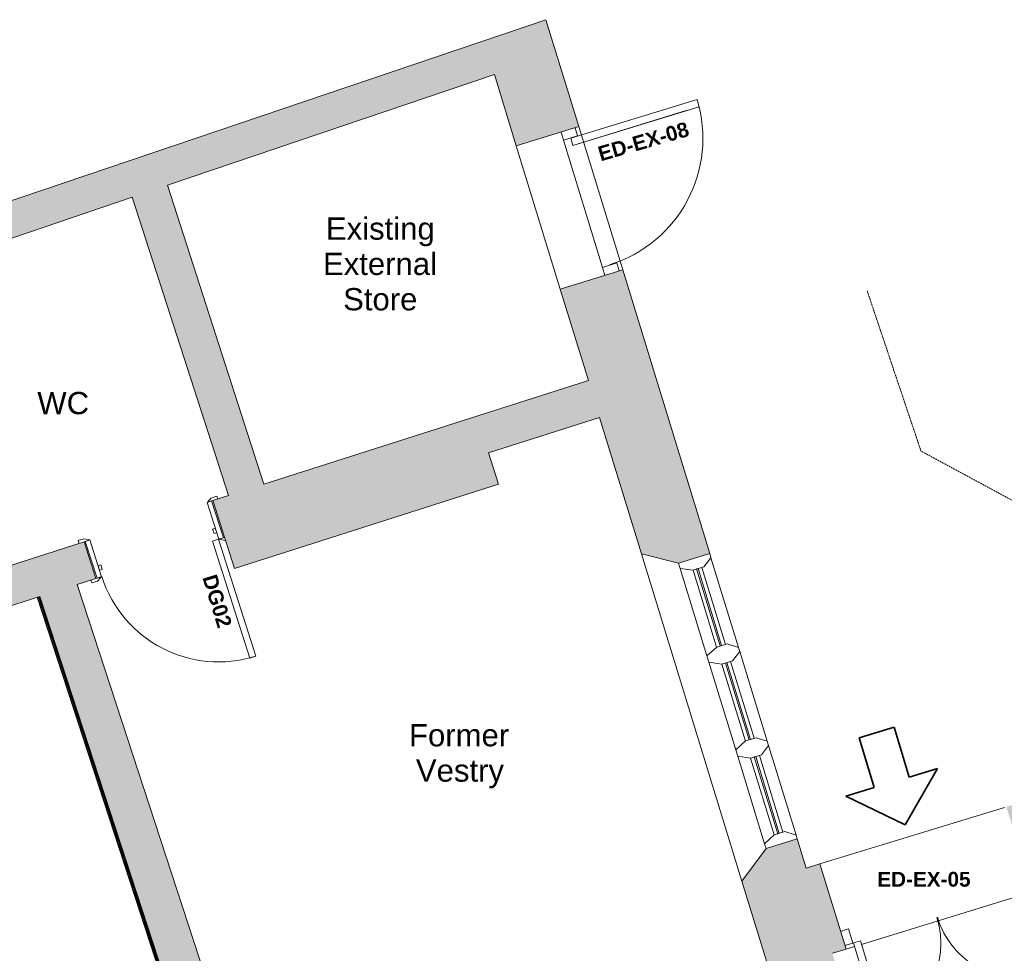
# Model space of a CAD drawing. Header units: millimetres. Extents: x -14859 to 92024, y -10653 to 24175.
# Tile 15 of 29: x -9704 to -3067, y 10398 to 16689. Entities that reach past the tile are written whole.
import ezdxf

# ---------------------------------------------------------------- set-up
doc = ezdxf.new("R2010")
doc.units = ezdxf.units.MM
doc.linetypes.add('Dash2', pattern=[3, 1.5, -1.5])
for name, color, linetype, lineweight in [('A-AREA-IDEN', 2, 'Continuous', 9), ('A-DETL', 90, 'Continuous', 9), ('A-DOOR', 31, 'Continuous', 9), ('A-DOOR-FRAM', 31, 'Continuous', 18), ('A-DOOR-IDEN', 31, 'Continuous', 9), ('A-GLAZ', 151, 'Continuous', 9), ('A-WALL', 113, 'Continuous', 9), ('A-WALL-PATT', 111, 'Continuous', 18), ('I-WALL', 2, 'Continuous', 9)]:
    doc.layers.add(name, color=color, linetype=linetype, lineweight=lineweight)
doc.styles.add('Arial_1', font='arial.ttf', dxfattribs={"height": 150})
doc.styles.add('Arial_B', font='arialbd.ttf', dxfattribs={"height": 100})

# ---------------------------------------------------------------- blocks, each defined once
blk = doc.blocks.new('DKA_Door_Int_Sgl_RS_6VP_1 - 910 x 2110mm Sgl Swing 3-1998927-00_ Ground Intermediate Door Options')
at = {"layer": 'A-DOOR'}
for p, q in [((-490, 150), (-450, 150)), ((-490, 130), (-490, 150)), ((-450, 150), (-424, 136)), ((424, 136), (450, 150)), ((450, 150), (490, 150)), ((490, 150), (490, 130)), ((-420, 130), (-455, 130)), ((455, 130), (420, 130)), ((-490, -150), (-490, -130)), ((-455, -130), (-420, -130)), ((420, -130), (455, -130)), ((-450, -150), (-490, -150)), ((-424, -136), (-450, -150)), ((450, -150), (424, -136)), ((455, -150), (450, -150))]:
    blk.add_line(p, q, dxfattribs=at)
at = {"layer": 'A-DOOR', "lineweight": 18}
for p, q in [((369, -130), (413, -130)), ((369, -956), (369, -130)), ((413, -130), (413, -956)), ((413, -956), (369, -956))]:
    blk.add_line(p, q, dxfattribs=at)
at = {"layer": 'A-DOOR'}
for centre, radius, start, end in [((-428, 129), 8.06, 7.12502, 60.25512), ((428, 129), 8.06, 119.74488, 172.87498), ((-428, -129), 8.06, 299.74488, 352.87498), ((-428, -129), 8.06, 299.74488, 352.87498), ((413, -130), 826, 180, 270), ((428, -129), 8.06, 187.12502, 240.25512), ((428, -129), 8.06, 187.12502, 240.25512)]:
    blk.add_arc(centre, radius, start, end, dxfattribs=at)
at = {"layer": 'A-DOOR-FRAM'}
for p, q in [((-447, 130), (-415, 130)), ((-447, -130), (-447, 130)), ((-415, 130), (-415, -130)), ((415, 130), (447, 130)), ((415, -130), (415, 130)), ((447, 130), (447, -130)), ((-415, -52), (-396, -52)), ((-415, -84), (-415, -52)), ((-396, -52), (-396, -84)), ((396, -52), (415, -52)), ((396, -84), (396, -52)), ((415, -52), (415, -84)), ((-415, -130), (-447, -130)), ((-396, -84), (-415, -84)), ((415, -84), (396, -84)), ((447, -130), (415, -130))]:
    blk.add_line(p, q, dxfattribs=at)
blk = doc.blocks.new('DKA_Window_Triple_Chamfered Reveal - DKA_Window_Triple_Chamfered Reveal-2015376-00_ Ground Intermediate Door Options')
at = {"layer": 'A-GLAZ', "lineweight": 18}
for p, q in [((-978.2, 220), (-1006.6, 220)), ((-933, 155), (-978.2, 220)), ((-345.8, 220), (-391, 155)), ((-316.2, 220), (-345.8, 220)), ((-271, 155), (-316.2, 220)), ((316.2, 220), (271, 155)), ((345.8, 220), (316.2, 220)), ((391, 155), (345.8, 220)), ((978.2, 220), (933, 155)), ((1004, 220), (978.2, 220)), ((-933, 80), (-933, 155)), ((-391, 155), (-391, 80)), ((-271, 80), (-271, 155)), ((271, 155), (271, 80)), ((391, 80), (391, 155)), ((933, 155), (933, 80)), ((-970.5, 0), (-933, 80)), ((-391, 115), (-933.7, 115)), ((-933.7, 115), (-933.7, 105)), ((-933.7, 105), (-391, 105)), ((-391, 105), (-391, 115)), ((-391, 80), (-353.5, 0)), ((-308.5, 0), (-271, 80)), ((271, 115), (-271, 115)), ((-271, 115), (-271, 105)), ((-271, 105), (271, 105)), ((271, 105), (271, 115)), ((271, 80), (308.5, 0)), ((353.5, 0), (391, 80)), ((933, 115), (391, 115)), ((391, 115), (391, 105)), ((391, 105), (933, 105)), ((933, 105), (933, 115)), ((933, 80), (970.5, 0)), ((-1006.6, 0), (-970.5, 0)), ((-353.5, 0), (-308.5, 0)), ((308.5, 0), (353.5, 0)), ((970.5, 0), (1004, 0))]:
    blk.add_line(p, q, dxfattribs=at)
at = {"layer": 'A-GLAZ'}
for p, q in [((-345.8, 220), (-978.2, 220)), ((316.2, 220), (-316.2, 220)), ((978.2, 220), (345.8, 220)), ((-391, 141.2), (-933, 141.2)), ((271, 141.2), (-271, 141.2)), ((933, 141.2), (391, 141.2)), ((-933.1, 79.7), (-390.9, 79.7)), ((-271.1, 79.7), (271.1, 79.7)), ((390.9, 79.7), (933.1, 79.7)), ((-353.5, 0), (-970.5, 0)), ((308.5, 0), (-308.5, 0)), ((970.5, 0), (353.5, 0))]:
    blk.add_line(p, q, dxfattribs=at)
blk = doc.blocks.new('Ext - Dbl - RS - Flush - 1300 x 2110mm-6094354-00_ Ground Intermediate Door Options')
at = {"layer": 'A-DOOR'}
for p, q in [((-540.5, 864), (-590.5, 864)), ((-590.5, 864), (-590.5, 275)), ((-590.5, 864), (-590.5, 275)), ((-590.5, 864), (-540.5, 864)), ((-540.5, 275), (-540.5, 864)), ((-540.5, 275), (-540.5, 864)), ((540.5, 864), (540.5, 275)), ((590.5, 864), (540.5, 864)), ((590.5, 864), (540.5, 864)), ((540.5, 275), (540.5, 864)), ((590.5, 275), (590.5, 864)), ((590.5, 864), (590.5, 275)), ((-590.5, 275), (-540.5, 275)), ((-590.5, 275), (-540.5, 275)), ((540.5, 275), (590.5, 275)), ((590.5, 275), (540.5, 275))]:
    blk.add_line(p, q, dxfattribs=at)
for centre, start, end in [((-590.5, 275), 360, 90), ((590.5, 275), 90, 180)]:
    blk.add_arc(centre, 589, start, end, dxfattribs=at)
at = {"layer": 'A-DOOR-FRAM'}
for p, q in [((-593.5, 275), (-650, 275)), ((-593.5, 175), (-593.5, 275)), ((650, 275), (593.5, 275)), ((593.5, 275), (593.5, 175)), ((-650, 175), (-593.5, 175)), ((593.5, 175), (650, 175))]:
    blk.add_line(p, q, dxfattribs=at)
blk = doc.blocks.new('Ext - Sgl - RS - Flush - 1010 x 2110mm-2408034-00_ Ground Intermediate Door Options')
at = {"layer": 'A-DOOR'}
for p, q in [((-448.5, -95), (448.5, -95)), ((395.5, -145), (395.5, -944.8)), ((445.5, -145), (395.5, -145)), ((395.5, -145), (445.5, -145)), ((395.5, -1034.6), (395.5, -145)), ((445.5, -946), (445.5, -145)), ((445.5, -145), (445.5, -1036)), ((505, -220), (-505, -220))]:
    blk.add_line(p, q, dxfattribs=at)
for start in [180, 266.78306]:
    blk.add_arc((445.5, -145), 891, start, 270, dxfattribs=at)
at = {"layer": 'A-DOOR-FRAM'}
for p, q in [((-505, -95), (-448.5, -95)), ((-448.5, -95), (-448.5, -195)), ((448.5, -95), (505, -95)), ((448.5, -195), (448.5, -95)), ((-448.5, -195), (-505, -195)), ((505, -195), (448.5, -195))]:
    blk.add_line(p, q, dxfattribs=at)
blk = doc.blocks.new('Basic Wall _ Int - Existing Skirting - ___-4139997-00_ Ground Intermediate Door Options')
at = {"layer": 'I-WALL'}
for p, q in [((-8059.7, 8123.7), (-9585.6, 12796.8)), ((-9583.4, 12797.5), (-8057.4, 8124.4)), ((-8051.4, 8126.4), (-9577.4, 12799.4)), ((-8050.7, 8126.6), (-9576.6, 12799.7)), ((-9572.3, 12801.1), (-8046.4, 8128)), ((-8042.6, 8129.3), (-9568.5, 12802.3))]:
    blk.add_line(p, q, dxfattribs=at)

msp = doc.modelspace()

# ---------------------------------------------------------------- hatches: boundary and pattern name
at = {"layer": 'A-WALL-PATT', "lineweight": 9}
for points in [[(-12593.1, 14257.1), (-6086.7, 16460.6), (-6156.8, 16689.2), (-12666.8, 14484.5)], [(-8296.5, 13482.1), (-8058.4, 13558.3), (-8707.6, 15573), (-8944.5, 15492.8), (-8629.2, 14514.5)], [(-6544.2, 13769.7), (-5794.8, 14009.4), (-5871, 14258), (-6623.4, 14017.3)], [(-7913.2, 13100.8), (-6477.2, 13560.1), (-6623.4, 14017.3), (-8059.4, 13557.9)], [(-8256.1, 12991.1), (-7913.2, 13100.8), (-8059.4, 13557.9), (-8402.3, 13448.3), (-8291.6, 13102.1)], [(-9960.9, 12676.7), (-9228, 12911.2), (-9307.2, 13158.8), (-10041.2, 12924), (-9962.8, 12682.4)], [(-9228, 12911.2), (-9189.9, 12923.4), (-9269.1, 13171), (-9307.2, 13158.8), (-9297.1, 13127.4)]]:
    msp.add_hatch(color=8, dxfattribs=at).paths.add_polyline_path(points)
h = msp.add_hatch(color=8, dxfattribs=at)
h.paths.add_polyline_path([(-4413, 9506.1), (-3992.3, 9635.2), (-4462.9, 11168.9), (-4673.2, 11104.3), (-4835.6, 10883.6), (-4460.1, 9659.6)])
h.paths.add_polyline_path([(-5263.1, 13026.5), (-5052.7, 13091.1), (-5639.4, 15003.1), (-6060.1, 14874), (-5512.4, 13089.3)])
h.paths.add_polyline_path([(-6356.4, 15839.6), (-5935.7, 15968.6), (-6086.7, 16460.6), (-6503.6, 16319.4)])
at = {"layer": 'A-WALL-PATT'}
h = msp.add_hatch(color=8, dxfattribs=at)
h.paths.add_polyline_path([(-5853.3, 1428.2), (-5597, 1497), (-6626.5, 4649.5), (-6878.4, 4567.2), (-6009.9, 1907.6)])
h.paths.add_polyline_path([(-7192.1, 5528), (-6940.2, 5610.3), (-7465.3, 7218.5), (-7717.3, 7136.2), (-7215.2, 5598.6)])
h.paths.add_polyline_path([(-8030.9, 8096.9), (-7779, 8179.1), (-9315.1, 12883.3), (-9567.5, 12802.6), (-8088.3, 8272.5)])
at = {"layer": 'A-WALL-PATT', "lineweight": 9}
h = msp.add_hatch(color=8, dxfattribs=at)
h.paths.add_polyline_path([(-4226.3, 10397.8), (-4134.2, 10426.1), (-4310.1, 10999.7), (-4402.3, 10971.4), (-4256.4, 10495.8)])
h.paths.add_polyline_path([(-2877.3, 10811.5), (-2783.2, 10840.3), (-2955.8, 11414.9), (-3053.2, 11385.1), (-2877.9, 10813.6)])

# ---------------------------------------------------------------- linework, layer by layer
at = {"layer": 'A-DETL', "linetype": 'Dash2'}
for p, q in [((-3991.9, 14862.8), (-3628.9, 13782.2)), ((-3628.9, 13782.2), (-2822, 13346.4))]:
    msp.add_line(p, q, dxfattribs=at)
at = {"layer": 'A-DETL', "lineweight": 35}
for p, q in [((-4045, 11850.5), (-3810.2, 11921)), ((-3810.2, 11921), (-3708, 11585.4)), ((-3944.3, 11515.3), (-4045, 11850.5)), ((-3736.7, 11262.6), (-3516.7, 11643.7)), ((-3516.7, 11643.7), (-3708, 11585.4)), ((-4135.9, 11457.8), (-3944.3, 11515.3)), ((-3736.7, 11262.6), (-4135.9, 11457.8))]:
    msp.add_line(p, q, dxfattribs=at)
at = {"layer": 'A-WALL', "color": 7, "lineweight": 18}
for p, q in [((-6156.8, 16689.2), (-12666.8, 14484.5)), ((-5935.7, 15968.6), (-6156.8, 16689.2)), ((-8707.6, 15573), (-6503.6, 16319.4)), ((-6503.6, 16319.4), (-6356.4, 15839.6)), ((-6356.4, 15839.6), (-5935.7, 15968.6)), ((-8058.4, 13558.3), (-8707.6, 15573)), ((-10684.3, 14903.6), (-8944.5, 15492.8)), ((-8944.5, 15492.8), (-8296.5, 13482.1)), ((-5639.4, 15003.1), (-6060.1, 14874)), ((-5052.7, 13091.1), (-5639.4, 15003.1)), ((-6060.1, 14874), (-5871, 14258)), ((-5871, 14258), (-8058.4, 13558.3)), ((-6544.2, 13769.7), (-5794.8, 14009.4)), ((-5794.8, 14009.4), (-5512.4, 13089.3)), ((-6477.2, 13560.1), (-6544.2, 13769.7)), ((-8256.1, 12991.1), (-6477.2, 13560.1)), ((-8296.5, 13482.1), (-8402.3, 13448.3)), ((-8402.3, 13448.3), (-8256.1, 12991.1)), ((-9269.1, 13171), (-10041.2, 12924)), ((-9189.9, 12923.4), (-9269.1, 13171)), ((-5512.4, 13089.3), (-5263.1, 13026.5)), ((-5263.1, 13026.5), (-5052.7, 13091.1)), ((-9315.1, 12883.3), (-9189.9, 12923.4)), ((-8009.2, 8883.8), (-9315.1, 12883.3)), ((-9960.9, 12676.7), (-9567.5, 12802.6)), ((-9567.5, 12802.6), (-8030.8, 8096.3)), ((-4462.9, 11168.9), (-4673.2, 11104.3)), ((-4402.3, 10971.4), (-4462.9, 11168.9)), ((-4673.2, 11104.3), (-4835.6, 10883.6)), ((-4310.1, 10999.7), (-4402.3, 10971.4)), ((-4134.2, 10426.1), (-4310.1, 10999.7)), ((-4835.6, 10883.6), (-4413, 9506.1)), ((-4226.3, 10397.8), (-4134.2, 10426.1))]:
    msp.add_line(p, q, dxfattribs=at)
at = {"layer": 'I-WALL'}
for p, q in [((-5935.7, 15968.6), (-5639.4, 15003.1)), ((-6060.1, 14874), (-6356.4, 15839.6)), ((-4835.6, 10883.6), (-5512.4, 13089.3)), ((-9381.3, 12232.2), (-9382.3, 12231.9)), ((-4310.1, 10999.7), (-3067.2, 11380.8)), ((-2996, 10775.1), (-4029.5, 10458.2)), ((-4077.3, 10443.5), (-4134.2, 10426.1)), ((-4226.3, 10397.8), (-4226.3, 10397.8))]:
    msp.add_line(p, q, dxfattribs=at)

# ---------------------------------------------------------------- block references
at = {"layer": 'A-DOOR'}
for name, p, rotation in [('Ext - Sgl - RS - Flush - 1010 x 2110mm-2408034-00_ Ground Intermediate Door Options', (-5997.9, 15421.3), 107.0584143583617), ('DKA_Door_Int_Sgl_RS_6VP_1 - 910 x 2110mm Sgl Swing 3-1998927-00_ Ground Intermediate Door Options', (-8796.1, 13185.8), 17.73818953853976), ('Ext - Dbl - RS - Flush - 1300 x 2110mm-6094354-00_ Ground Intermediate Door Options', (-3600.7, 10903.4), 197.0455396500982)]:
    msp.add_blockref(name, p, dxfattribs=dict(at, rotation=rotation))
at = {"layer": 'A-GLAZ', "rotation": 287.0584143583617}
msp.add_blockref('DKA_Window_Triple_Chamfered Reveal - DKA_Window_Triple_Chamfered Reveal-2015376-00_ Ground Intermediate Door Options', (-4967.8, 12064.2), dxfattribs=at)
at = {"layer": 'I-WALL'}
msp.add_blockref('Basic Wall _ Int - Existing Skirting - ___-4139997-00_ Ground Intermediate Door Options', (0, 0), dxfattribs=at)

# ---------------------------------------------------------------- texts
at = {"layer": 'A-AREA-IDEN', "char_height": 150, "attachment_point": 1, "style": 'Arial_1'}
for s, insert, width in [('Existing', (-7639.6, 15356.8), 897.89), ('External', (-7659.5, 15118.7), 941.983), ('Store', (-7523.9, 14880.5), 617.299), ('WC', (-9584.9, 14180.7), 440.928), ('Former', (-7079.6, 11942.6), 833.755), ('Vestry', (-7033.3, 11704.5), 725.527)]:
    msp.add_mtext(s, dxfattribs=dict(at, insert=insert, width=width))
at = {"layer": 'A-DOOR-IDEN', "char_height": 100, "attachment_point": 1, "style": 'Arial_B'}
for s, insert, width, rotation in [('ED-EX-08', (-5815.7, 15830.3), 777.637, 16), ('DG02', (-8377.3, 12960.1), 448.945, 287)]:
    msp.add_mtext(s, dxfattribs=dict(at, insert=insert, width=width, rotation=rotation))
at = {"layer": 'A-DOOR-IDEN', "insert": (-3923.7, 10946.8), "char_height": 100, "width": 777.637, "attachment_point": 1, "style": 'Arial_B'}
msp.add_mtext('ED-EX-05', dxfattribs=at)

doc.saveas('drawing.dxf')
